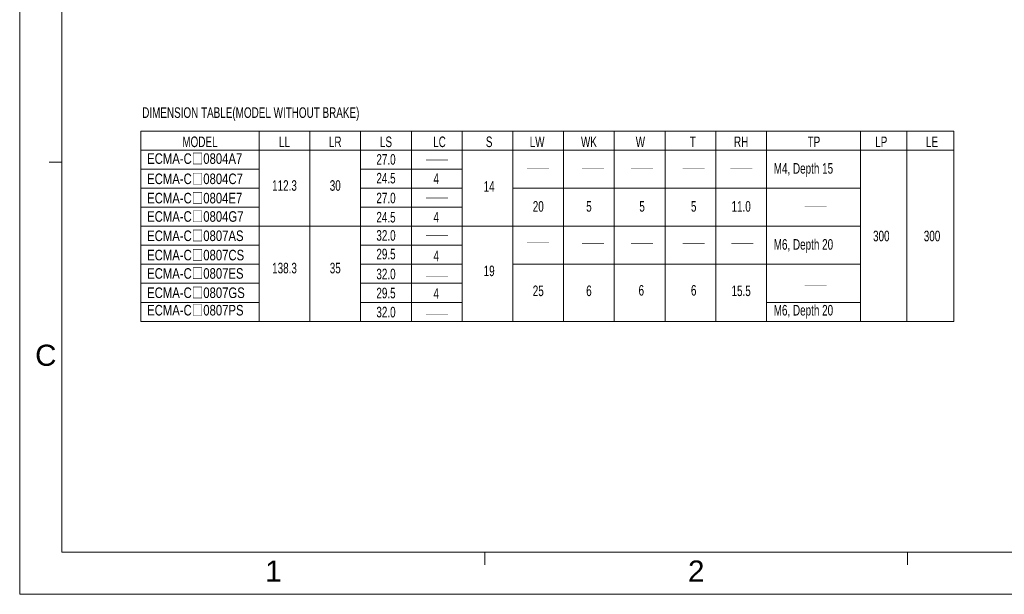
# Model space of a CAD drawing. Header units: millimetres. Extents: x -38 to 382, y -25 to 272.
# Tile 1 of 7: x -38 to 195, y -25 to 111. Entities that reach past the tile are written whole.
import ezdxf
from ezdxf.enums import TextEntityAlignment as Align

# ---------------------------------------------------------------- set-up
doc = ezdxf.new("R2010")
doc.units = ezdxf.units.MM
doc.header["$LTSCALE"] = 23.1
doc.layers.get('0').update_dxf_attribs({"linetype": 'CONTINUOUS'})
doc.styles.get("Standard").update_dxf_attribs({"font": 'txt', "width": 0.7})
doc.styles.add('TEXTSTYLE_0', font='txt', dxfattribs={"width": 0.8})

msp = doc.modelspace()

# ---------------------------------------------------------------- linework, layer by layer
at = {"color": 7, "linetype": 'Continuous', "lineweight": 13}
for p, q in [((-37.7227, 272.1994), (-37.7227, -24.8006)), ((-27.7227, 262.1994), (-27.7227, -14.8006)), ((-9.0899, 84.816), (66.9101, 84.816)), ((18.9101, 84.816), (18.9101, 39.816)), ((30.9101, 84.816), (30.9101, 39.816)), ((42.9101, 84.816), (42.9101, 39.816)), ((54.9101, 84.816), (54.9101, 39.816)), ((66.9101, 84.816), (66.9101, 39.816)), ((66.9101, 84.816), (90.9101, 84.816)), ((78.9101, 84.816), (78.9101, 39.816)), ((90.9101, 84.816), (90.9101, 39.816)), ((90.9101, 84.816), (102.9101, 84.816)), ((102.9101, 84.816), (102.9101, 39.816)), ((102.9101, 84.816), (183.2487, 84.816)), ((114.9101, 84.816), (114.9101, 39.816)), ((126.9101, 84.816), (126.9101, 39.816)), ((138.9101, 84.816), (138.9101, 39.816)), ((161.1301, 84.816), (161.1301, 39.816)), ((172.055, 84.816), (172.055, 39.816)), ((-9.0899, 80.316), (90.9101, 80.316)), ((90.9101, 80.316), (183.2487, 80.316)), ((-27.7227, 77.5328), (-30.7227, 77.5328)), ((-9.0899, 75.816), (18.9101, 75.816)), ((42.9101, 75.816), (66.9101, 75.816)), ((-9.0899, 71.316), (18.9101, 71.316)), ((42.9101, 71.316), (66.9101, 71.316)), ((78.9101, 71.316), (90.9101, 71.316)), ((90.9101, 71.316), (161.1301, 71.316)), ((-9.0899, 66.816), (18.9101, 66.816)), ((42.9101, 66.816), (66.9101, 66.816)), ((-9.0899, 62.316), (90.9101, 62.316)), ((90.9101, 62.316), (161.1301, 62.316)), ((-9.0899, 57.816), (18.9101, 57.816)), ((42.9101, 57.816), (66.9101, 57.816)), ((-9.0899, 53.316), (18.9101, 53.316)), ((42.9101, 53.316), (66.9101, 53.316)), ((78.9101, 53.316), (90.9101, 53.316)), ((90.9101, 53.316), (161.1301, 53.316)), ((-9.0899, 48.816), (18.9101, 48.816)), ((42.9101, 48.816), (66.9101, 48.816)), ((-9.0899, 44.316), (18.9101, 44.316)), ((42.9101, 44.316), (66.9101, 44.316)), ((138.9101, 44.316), (161.1301, 44.316)), ((-9.0899, 39.816), (90.9101, 39.816)), ((90.9101, 39.816), (183.2487, 39.816)), ((372.2773, -14.8006), (-27.7227, -14.8006)), ((72.2773, -14.8006), (72.2773, -17.8006)), ((172.2773, -14.8006), (172.2773, -17.8006)), ((-37.7227, -24.8006), (382.2773, -24.8006))]:
    msp.add_line(p, q, dxfattribs=at)
at = {"lineweight": 13}
for p, q in [((-9.0899, 84.816), (-9.0899, 39.816)), ((183.2487, 84.816), (183.2487, 39.816))]:
    msp.add_line(p, q, dxfattribs=at)
at = {"color": 7, "linetype": 'Continuous', "lineweight": 13, "const_width": 0.1}
for points in [[(58.3446, 78.0075), (63.553, 78.0075)], [(82.2434, 75.9433), (87.4518, 75.9433)], [(95.2943, 75.9433), (100.5026, 75.9433)], [(106.8304, 75.9433), (112.0388, 75.9433)], [(119.0657, 75.9433), (124.274, 75.9433)], [(130.3623, 75.9433), (135.5706, 75.9433)], [(58.3446, 69.014), (63.553, 69.014)], [(147.9328, 67.0271), (153.1411, 67.0271)], [(58.3446, 60.0982), (63.553, 60.0982)], [(82.2434, 58.4754), (87.4518, 58.4754)], [(95.2943, 58.1948), (100.5026, 58.1948)], [(106.8304, 58.1948), (112.0388, 58.1948)], [(119.0657, 58.1948), (124.274, 58.1948)], [(130.5547, 58.1948), (135.763, 58.1948)], [(58.3446, 50.5258), (63.553, 50.5258)], [(147.9328, 48.3669), (153.1411, 48.3669)], [(58.3446, 41.5186), (63.553, 41.5186)]]:
    msp.add_lwpolyline(points, dxfattribs=at)

# ---------------------------------------------------------------- texts
at = {"color": 7, "linetype": 'Continuous', "lineweight": 13, "width": 0.7}
for s, p in [('MODEL', (4.9101, 81.066)), ('LL', (24.9101, 81.066)), ('LR', (36.9101, 81.066)), ('LS', (48.9101, 81.066)), ('LC', (61.5652, 81.066)), ('S', (73.3091, 81.066)), ('LW', (84.6516, 81.066)), ('WK', (96.9101, 81.066)), ('W', (109.0776, 81.066)), ('T', (121.5013, 81.066)), ('RH', (132.9101, 81.066)), ('TP', (150.1232, 81.066)), ('LP', (166.055, 81.066)), ('LE', (178.055, 81.066)), ('27.0', (48.9101, 76.9008)), ('24.5', (48.9101, 72.4608)), ('4', (60.7931, 72.3391)), ('112.3', (24.9101, 70.7196)), ('30', (36.9101, 70.7196)), ('14', (73.3091, 70.4989)), ('27.0', (48.9101, 67.764)), ('20', (84.9214, 65.7771)), ('5', (96.9101, 65.7771)), ('5', (109.4814, 65.7771)), ('5', (121.683, 65.7771)), ('11.0', (132.9101, 65.7771)), ('24.5', (48.9101, 63.2189)), ('4', (60.7931, 63.2189)), ('32.0', (48.9101, 58.9017)), ('300', (166.055, 58.7669)), ('300', (178.055, 58.7669)), ('29.5', (48.9101, 54.4963)), ('4', (60.7931, 54.0569)), ('138.3', (24.9101, 51.1752)), ('35', (36.9101, 51.1752)), ('32.0', (48.9101, 49.766)), ('19', (73.3091, 50.5129)), ('29.5', (48.9101, 45.266)), ('4', (60.7931, 45.1703)), ('25', (84.9214, 45.7923)), ('6', (96.9101, 45.7923)), ('6', (109.2965, 45.9106)), ('6', (121.683, 45.9106)), ('15.5', (132.9101, 45.7923)), ('32.0', (48.9101, 40.7588))]:
    msp.add_text(s, height=2.5, dxfattribs=at).set_placement(p, align=Align.CENTER)
at = {"color": 7, "linetype": 'Continuous', "lineweight": 13, "style": 'TEXTSTYLE_0'}
for s, width, p, p2 in [('C', 1.511152, (-34.0663, 29.2948), (-29.0291, 29.2948)), ('1', 2.330855, (20.3409, -21.7959), (24.2257, -21.7959)), ('2', 1.165428, (120.3409, -21.7959), (124.2257, -21.7959))]:
    msp.add_text(s, height=5, dxfattribs=dict(at, width=width)).set_placement(p, p2, align=Align.FIT)
at = {"lineweight": 13, "char_height": 2.5, "attachment_point": 1}
for s, insert, width in [('DIMENSION TABLE(MODEL WITHOUT BRAKE)', (-8.7451, 90.4757), 69.232302), ('{\\W0.8;ECMA-C\\fPMingLiU|b0|i0|c136|p18;□\\Ftxt|c0;0804A7}', (-7.5803, 79.5906), 38.00591), ('M4, Depth 15', (140.6119, 77.2745), 24.727278), ('{\\W0.8;ECMA-C\\fPMingLiU|b0|i0|c136|p18;□\\Ftxt|c0;0804C7}', (-7.5803, 74.8056), 38.00591), ('{\\W0.8;ECMA-C\\fPMingLiU|b0|i0|c136|p18;□\\Ftxt|c0;0804E7}', (-7.5803, 70.2382), 38.00591), ('{\\W0.8;ECMA-C\\fPMingLiU|b0|i0|c136|p18;□\\Ftxt|c0;0804G7}', (-7.5803, 65.8882), 38.00591), ('{\\W0.8;ECMA-C\\fPMingLiU|b0|i0|c136|p18;□\\Ftxt|c0;0807AS}', (-7.5803, 61.3207), 38.00591), ('M6, Depth 20', (140.6119, 59.2786), 24.727278), ('{\\W0.8;ECMA-C\\fPMingLiU|b0|i0|c136|p18;□\\Ftxt|c0;0807CS}', (-7.5803, 56.7532), 38.00591), ('{\\W0.8;ECMA-C\\fPMingLiU|b0|i0|c136|p18;□\\Ftxt|c0;0807ES}', (-7.5803, 52.4032), 38.00591), ('{\\W0.8;ECMA-C\\fPMingLiU|b0|i0|c136|p18;□\\Ftxt|c0;0807GS}', (-7.5803, 47.8358), 38.00591), ('{\\W0.8;ECMA-C\\fPMingLiU|b0|i0|c136|p18;□\\Ftxt|c0;0807PS}', (-7.5803, 43.7033), 38.00591), ('M6, Depth 20', (140.6119, 43.6971), 24.727278)]:
    msp.add_mtext(s, dxfattribs=dict(at, insert=insert, width=width))

doc.saveas('drawing.dxf')
